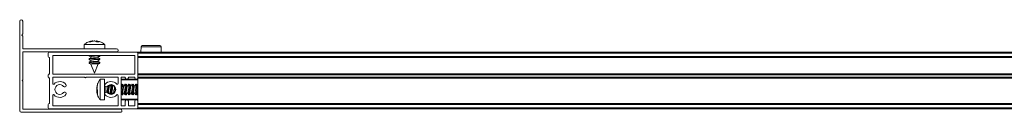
# Model space of a CAD drawing. Header units: millimetres. Extents: x 4007.392 to 4008.192, y 2941.547 to 2942.347.
# Tile 1 of 10: x 4007.392 to 4007.777, y 2941.547 to 2941.583. Entities that reach past the tile are written whole.
import ezdxf

# ---------------------------------------------------------------- set-up
doc = ezdxf.new("R2010")
doc.units = ezdxf.units.MM
doc.layers.add('SANINDUSA', color=3, linetype='Continuous')

msp = doc.modelspace()

# ---------------------------------------------------------------- linework, layer by layer
at = {"layer": 'SANINDUSA', "lineweight": 15}
for p, q in [((4007.391531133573, 2941.582354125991), (4007.391531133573, 2941.547554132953)), ((4007.392731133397, 2941.577507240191), (4007.392731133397, 2941.582354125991)), ((4007.392707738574, 2941.577442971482), (4007.392501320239, 2941.577196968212)), ((4007.392501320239, 2941.576811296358), (4007.392707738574, 2941.576565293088)), ((4007.392731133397, 2941.571754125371), (4007.392731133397, 2941.57650102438)), ((4007.416781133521, 2941.573377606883), (4007.416781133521, 2941.57165413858)), ((4007.416781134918, 2941.573377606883), (4007.42478113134, 2941.573377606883)), ((4007.418765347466, 2941.574375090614), (4007.420024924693, 2941.574708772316)), ((4007.419327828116, 2941.574375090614), (4007.418765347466, 2941.574375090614)), ((4007.420655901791, 2941.574708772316), (4007.419327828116, 2941.574375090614)), ((4007.420771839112, 2941.574708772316), (4007.420064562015, 2941.574508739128)), ((4007.421629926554, 2941.574375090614), (4007.420655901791, 2941.574708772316)), ((4007.42149539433, 2941.574499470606), (4007.420771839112, 2941.574708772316)), ((4007.420790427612, 2941.574708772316), (4007.421497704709, 2941.574508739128)), ((4007.420906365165, 2941.574708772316), (4007.420903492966, 2941.574638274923)), ((4007.420906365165, 2941.574708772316), (4007.421509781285, 2941.574557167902)), ((4007.421468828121, 2941.574430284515), (4007.42153734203, 2941.574708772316)), ((4007.42153734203, 2941.574708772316), (4007.422415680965, 2941.574375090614)), ((4007.422415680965, 2941.574375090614), (4007.421629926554, 2941.574375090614)), ((4007.422616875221, 2941.574375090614), (4007.422234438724, 2941.574375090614)), ((4007.424781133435, 2941.57165413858), (4007.424781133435, 2941.573377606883)), ((4007.392731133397, 2941.559604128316), (4007.392731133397, 2941.570354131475)), ((4007.429431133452, 2941.57165413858), (4007.392831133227, 2941.57165413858)), ((4007.392831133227, 2941.570454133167), (4007.429431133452, 2941.570454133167)), ((4007.402731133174, 2941.570004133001), (4007.402731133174, 2941.568604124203)), ((4007.403031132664, 2941.570304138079), (4007.437431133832, 2941.570304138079)), ((4007.419019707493, 2941.570454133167), (4007.418790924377, 2941.570304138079)), ((4007.418942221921, 2941.570454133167), (4007.418979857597, 2941.570427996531)), ((4007.422466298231, 2941.570304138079), (4007.422695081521, 2941.570454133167)), ((4007.422513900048, 2941.57033534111), (4007.422614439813, 2941.570304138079)), ((4007.422692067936, 2941.570304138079), (4007.422582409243, 2941.57038025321)), ((4007.437731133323, 2941.570304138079), (4007.437731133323, 2941.570004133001)), ((4007.437731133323, 2941.570304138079), (4008.16773114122, 2941.570304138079)), ((4007.437731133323, 2941.570004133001), (4008.16773114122, 2941.570004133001)), ((4007.437731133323, 2941.570004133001), (4007.437731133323, 2941.568604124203)), ((4007.437731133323, 2941.560404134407), (4007.437731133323, 2941.570004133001)), ((4007.438990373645, 2941.572408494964), (4007.438972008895, 2941.570304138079)), ((4007.446850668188, 2941.572408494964), (4007.438990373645, 2941.572408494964)), ((4007.446869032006, 2941.570304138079), (4007.446850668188, 2941.572408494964)), ((4007.403131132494, 2941.568304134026), (4007.403031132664, 2941.568304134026)), ((4007.403231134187, 2941.568204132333), (4007.403231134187, 2941.561904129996)), ((4007.404431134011, 2941.561904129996), (4007.404431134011, 2941.569004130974)), ((4007.404531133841, 2941.569104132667), (4007.436431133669, 2941.569104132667)), ((4007.418736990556, 2941.567796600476), (4007.418979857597, 2941.567628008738)), ((4007.418736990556, 2941.566396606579), (4007.418979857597, 2941.56622799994)), ((4007.419095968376, 2941.569104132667), (4007.418748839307, 2941.568876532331)), ((4007.419334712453, 2941.567860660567), (4007.418748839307, 2941.567476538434)), ((4007.419334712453, 2941.566460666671), (4007.418748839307, 2941.566076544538)), ((4007.419321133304, 2941.568119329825), (4007.418749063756, 2941.567897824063)), ((4007.419321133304, 2941.566719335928), (4007.418749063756, 2941.566497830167)), ((4007.418762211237, 2941.56873869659), (4007.419372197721, 2941.568490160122)), ((4007.418762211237, 2941.567338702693), (4007.419372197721, 2941.567090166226)), ((4007.418762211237, 2941.565938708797), (4007.419444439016, 2941.565660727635)), ((4007.418870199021, 2941.569104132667), (4007.418979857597, 2941.569028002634)), ((4007.419321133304, 2941.568529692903), (4007.419321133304, 2941.567851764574)), ((4007.419321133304, 2941.567129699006), (4007.419321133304, 2941.566451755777)), ((4007.4193812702, 2941.56570173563), (4007.420781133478, 2941.562154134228)), ((4007.422241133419, 2941.565854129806), (4007.419611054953, 2941.565854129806)), ((4007.420781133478, 2941.562154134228), (4007.422241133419, 2941.565854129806)), ((4007.422164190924, 2941.56565913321), (4007.422813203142, 2941.565910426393)), ((4007.422800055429, 2941.567869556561), (4007.422190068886, 2941.568118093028)), ((4007.422800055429, 2941.566469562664), (4007.422190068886, 2941.566718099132)), ((4007.422241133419, 2941.568756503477), (4007.422771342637, 2941.569104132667)), ((4007.422241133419, 2941.568097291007), (4007.422241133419, 2941.568790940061)), ((4007.422241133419, 2941.568488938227), (4007.422813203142, 2941.568710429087)), ((4007.422241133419, 2941.567356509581), (4007.4228134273, 2941.56773172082)), ((4007.422241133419, 2941.566697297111), (4007.422241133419, 2941.567390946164)), ((4007.422241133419, 2941.567088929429), (4007.422813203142, 2941.56731043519)), ((4007.422241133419, 2941.565956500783), (4007.4228134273, 2941.566331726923)), ((4007.422241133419, 2941.565854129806), (4007.422241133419, 2941.565990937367)), ((4007.422825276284, 2941.568811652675), (4007.422582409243, 2941.568980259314)), ((4007.422825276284, 2941.567411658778), (4007.422582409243, 2941.567580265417)), ((4007.422825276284, 2941.566011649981), (4007.422582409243, 2941.56618025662)), ((4007.436531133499, 2941.569004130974), (4007.436531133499, 2941.561904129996)), ((4008.16773114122, 2941.568604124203), (4007.437731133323, 2941.568604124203)), ((4008.16773114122, 2941.568304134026), (4007.437731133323, 2941.568304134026)), ((4008.16773114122, 2941.568204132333), (4007.437731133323, 2941.568204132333)), ((4007.403031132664, 2941.561804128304), (4007.403131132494, 2941.561804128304)), ((4007.436431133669, 2941.561804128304), (4007.404531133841, 2941.561804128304)), ((4007.437731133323, 2941.561904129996), (4008.16773114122, 2941.561904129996)), ((4007.437731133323, 2941.561804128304), (4008.16773114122, 2941.561804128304)), ((4007.392731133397, 2941.548254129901), (4007.392731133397, 2941.55900413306)), ((4007.402731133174, 2941.560604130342), (4007.402731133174, 2941.561504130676)), ((4007.403131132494, 2941.560304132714), (4007.403031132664, 2941.560304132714)), ((4007.403231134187, 2941.560204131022), (4007.403231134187, 2941.550404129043)), ((4007.404431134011, 2941.558108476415), (4007.404431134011, 2941.560504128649)), ((4007.404531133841, 2941.560604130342), (4007.416931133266, 2941.560604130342)), ((4007.417531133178, 2941.560604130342), (4007.429931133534, 2941.560604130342)), ((4007.421655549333, 2941.556494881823), (4007.421989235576, 2941.557977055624)), ((4007.421983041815, 2941.557909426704), (4007.421830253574, 2941.557351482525)), ((4007.421989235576, 2941.557977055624), (4007.421989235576, 2941.55765747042)), ((4007.422974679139, 2941.5597399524), (4007.42257764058, 2941.559196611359)), ((4007.424710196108, 2941.559804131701), (4007.422986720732, 2941.559804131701)), ((4007.422986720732, 2941.554481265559), (4007.422986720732, 2941.559804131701)), ((4007.424710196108, 2941.554481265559), (4007.424710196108, 2941.559804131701)), ((4007.427398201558, 2941.557510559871), (4007.427263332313, 2941.557703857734)), ((4007.4274166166, 2941.557534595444), (4007.427304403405, 2941.557702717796)), ((4007.430031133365, 2941.560504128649), (4007.430031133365, 2941.558108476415)), ((4007.431231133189, 2941.549604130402), (4007.431231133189, 2941.560504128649)), ((4007.437731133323, 2941.559604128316), (4007.431231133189, 2941.559604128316)), ((4007.431264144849, 2941.55783752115), (4007.431231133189, 2941.557751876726)), ((4007.432731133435, 2941.560604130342), (4007.431331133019, 2941.560604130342)), ((4007.431598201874, 2941.557510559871), (4007.431361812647, 2941.557849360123)), ((4007.437731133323, 2941.559804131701), (4007.43143113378, 2941.559804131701)), ((4007.431873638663, 2941.557870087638), (4007.431432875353, 2941.557294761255)), ((4007.43211466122, 2941.557252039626), (4007.431896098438, 2941.557866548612)), ((4007.432664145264, 2941.55783752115), (4007.432443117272, 2941.557264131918)), ((4007.432998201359, 2941.557510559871), (4007.432761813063, 2941.557849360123)), ((4007.432831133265, 2941.560404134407), (4007.432831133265, 2941.560504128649)), ((4007.433273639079, 2941.557870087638), (4007.432832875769, 2941.557294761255)), ((4007.433514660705, 2941.557252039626), (4007.433296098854, 2941.557866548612)), ((4007.434064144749, 2941.55783752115), (4007.433843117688, 2941.557264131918)), ((4007.434031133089, 2941.560504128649), (4007.434031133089, 2941.560404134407)), ((4007.43413113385, 2941.560604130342), (4007.436431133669, 2941.560604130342)), ((4007.434398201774, 2941.557510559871), (4007.434161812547, 2941.557849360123)), ((4007.434673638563, 2941.557870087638), (4007.434232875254, 2941.557294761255)), ((4007.43491466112, 2941.557252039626), (4007.434696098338, 2941.557866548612)), ((4007.435464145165, 2941.55783752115), (4007.435243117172, 2941.557264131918)), ((4007.435798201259, 2941.557510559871), (4007.435561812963, 2941.557849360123)), ((4007.436073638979, 2941.557870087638), (4007.435632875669, 2941.557294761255)), ((4007.436314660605, 2941.557252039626), (4007.436096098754, 2941.557866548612)), ((4007.436531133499, 2941.560404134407), (4007.436531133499, 2941.560504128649)), ((4007.436864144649, 2941.55783752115), (4007.436643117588, 2941.557264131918)), ((4007.437198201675, 2941.557510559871), (4007.436961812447, 2941.557849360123)), ((4007.437473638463, 2941.557870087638), (4007.437032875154, 2941.557294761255)), ((4007.43771466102, 2941.557252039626), (4007.43749609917, 2941.557866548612)), ((4007.437731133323, 2941.561504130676), (4008.16773114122, 2941.561504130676)), ((4007.437731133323, 2941.561504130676), (4007.437731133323, 2941.560604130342)), ((4008.16773114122, 2941.560604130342), (4007.437731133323, 2941.560604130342)), ((4007.437731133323, 2941.560404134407), (4007.437731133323, 2941.560304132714)), ((4008.16773114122, 2941.560304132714), (4007.437731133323, 2941.560304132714)), ((4007.437731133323, 2941.560304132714), (4007.437731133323, 2941.560204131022)), ((4008.16773114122, 2941.560204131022), (4007.437731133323, 2941.560204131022)), ((4007.437731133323, 2941.551204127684), (4007.437731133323, 2941.560204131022)), ((4007.421655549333, 2941.556570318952), (4007.421989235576, 2941.557687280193)), ((4007.421989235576, 2941.55765747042), (4007.421655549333, 2941.556136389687)), ((4007.421655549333, 2941.555992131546), (4007.42176953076, 2941.556469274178)), ((4007.421655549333, 2941.555889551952), (4007.421804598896, 2941.556461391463)), ((4007.42183081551, 2941.556455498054), (4007.421655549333, 2941.555826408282)), ((4007.421888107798, 2941.556442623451), (4007.421655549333, 2941.555718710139)), ((4007.421655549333, 2941.556136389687), (4007.421989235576, 2941.555554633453)), ((4007.421655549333, 2941.555471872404), (4007.421846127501, 2941.555804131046)), ((4007.421989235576, 2941.555507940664), (4007.421655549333, 2941.555471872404)), ((4007.421730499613, 2941.55513021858), (4007.421655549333, 2941.555471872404)), ((4007.421989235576, 2941.555188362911), (4007.421655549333, 2941.555113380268)), ((4007.421655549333, 2941.555113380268), (4007.421843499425, 2941.554278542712)), ((4007.421989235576, 2941.554642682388), (4007.421655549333, 2941.555113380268)), ((4007.421847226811, 2941.557413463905), (4007.421656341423, 2941.556564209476)), ((4007.421989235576, 2941.555554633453), (4007.421989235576, 2941.554642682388)), ((4007.421989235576, 2941.554691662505), (4007.421989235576, 2941.553988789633)), ((4007.422986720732, 2941.55180413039), (4007.422986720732, 2941.554481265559)), ((4007.424711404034, 2941.557442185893), (4007.424710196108, 2941.557464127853)), ((4007.424710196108, 2941.55180413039), (4007.424710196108, 2941.554481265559)), ((4007.424710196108, 2941.554144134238), (4007.424711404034, 2941.554166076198)), ((4007.424910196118, 2941.556956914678), (4007.424910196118, 2941.555321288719)), ((4007.424910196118, 2941.555321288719), (4007.424910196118, 2941.554651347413)), ((4007.42607461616, 2941.554296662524), (4007.426087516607, 2941.554313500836)), ((4007.42610299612, 2941.554344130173), (4007.426814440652, 2941.554344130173)), ((4007.426384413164, 2941.55410323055), (4007.426477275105, 2941.554344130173)), ((4007.426514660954, 2941.557252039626), (4007.426418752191, 2941.557521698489)), ((4007.427235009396, 2941.557264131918), (4007.426505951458, 2941.557264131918)), ((4007.426805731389, 2941.554356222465), (4007.42695958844, 2941.553923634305)), ((4007.427007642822, 2941.557690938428), (4007.426843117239, 2941.557264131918)), ((4007.427174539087, 2941.553904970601), (4007.42748751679, 2941.554313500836)), ((4007.427528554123, 2941.55768070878), (4007.427232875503, 2941.557294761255)), ((4007.427283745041, 2941.554047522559), (4007.427371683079, 2941.553909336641)), ((4007.427303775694, 2941.554073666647), (4007.427411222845, 2941.553912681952)), ((4007.427322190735, 2941.55409770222), (4007.427448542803, 2941.553916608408)), ((4007.42743664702, 2941.557560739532), (4007.427347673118, 2941.557700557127)), ((4007.427391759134, 2941.553910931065), (4007.427367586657, 2941.553978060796)), ((4007.427483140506, 2941.553920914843), (4007.427399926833, 2941.554199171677)), ((4007.427437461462, 2941.553915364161), (4007.427424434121, 2941.5539511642)), ((4007.427502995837, 2941.554344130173), (4007.428214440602, 2941.554344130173)), ((4007.427733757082, 2941.55397181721), (4007.427877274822, 2941.554344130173)), ((4007.427914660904, 2941.557252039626), (4007.427783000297, 2941.557622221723)), ((4007.428447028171, 2941.557264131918), (4007.427905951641, 2941.557264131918)), ((4007.428205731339, 2941.554356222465), (4007.428259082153, 2941.554206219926)), ((4007.428288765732, 2941.557382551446), (4007.428243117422, 2941.557264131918)), ((4007.431435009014, 2941.557264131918), (4007.431231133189, 2941.557264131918)), ((4007.431246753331, 2941.553738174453), (4007.431687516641, 2941.554313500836)), ((4007.431522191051, 2941.55409770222), (4007.431758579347, 2941.553758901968)), ((4007.431702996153, 2941.554344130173), (4007.432414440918, 2941.554344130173)), ((4007.431856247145, 2941.553770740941), (4007.432077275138, 2941.554344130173)), ((4007.432835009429, 2941.557264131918), (4007.432105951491, 2941.557264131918)), ((4007.43240573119, 2941.554356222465), (4007.432624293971, 2941.553741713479)), ((4007.432646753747, 2941.553738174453), (4007.433087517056, 2941.554313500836)), ((4007.432922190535, 2941.55409770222), (4007.433158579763, 2941.553758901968)), ((4007.433102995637, 2941.554344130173), (4007.433814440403, 2941.554344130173)), ((4007.433256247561, 2941.553770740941), (4007.433477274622, 2941.554344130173)), ((4007.434235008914, 2941.557264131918), (4007.433505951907, 2941.557264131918)), ((4007.433805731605, 2941.554356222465), (4007.434024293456, 2941.553741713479)), ((4007.434046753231, 2941.553738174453), (4007.434487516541, 2941.554313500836)), ((4007.434322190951, 2941.55409770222), (4007.434558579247, 2941.553758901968)), ((4007.434502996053, 2941.554344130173), (4007.435214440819, 2941.554344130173)), ((4007.434656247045, 2941.553770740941), (4007.434877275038, 2941.554344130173)), ((4007.435635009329, 2941.557264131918), (4007.434905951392, 2941.557264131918)), ((4007.43520573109, 2941.554356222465), (4007.435424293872, 2941.553741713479)), ((4007.435446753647, 2941.553738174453), (4007.435887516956, 2941.554313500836)), ((4007.435722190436, 2941.55409770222), (4007.435958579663, 2941.553758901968)), ((4007.435902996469, 2941.554344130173), (4007.436614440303, 2941.554344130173)), ((4007.436056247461, 2941.553770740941), (4007.436277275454, 2941.554344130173)), ((4007.437035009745, 2941.557264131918), (4007.436305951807, 2941.557264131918)), ((4007.436605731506, 2941.554356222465), (4007.436824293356, 2941.553741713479)), ((4007.436846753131, 2941.553738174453), (4007.437287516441, 2941.554313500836)), ((4007.437122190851, 2941.55409770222), (4007.437358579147, 2941.553758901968)), ((4007.437302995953, 2941.554344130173), (4007.437731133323, 2941.554344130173)), ((4007.437456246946, 2941.553770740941), (4007.437677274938, 2941.554344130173)), ((4007.437731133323, 2941.557264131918), (4007.437705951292, 2941.557264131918)), ((4007.402731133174, 2941.548604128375), (4007.402731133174, 2941.550004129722)), ((4007.403031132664, 2941.550304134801), (4007.403131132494, 2941.550304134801)), ((4007.404431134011, 2941.549604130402), (4007.404431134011, 2941.553499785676)), ((4007.421989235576, 2941.553631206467), (4007.421989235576, 2941.553702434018)), ((4007.422986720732, 2941.55180413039), (4007.424710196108, 2941.55180413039)), ((4007.429807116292, 2941.553790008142), (4007.429824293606, 2941.553741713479)), ((4007.429846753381, 2941.553738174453), (4007.429868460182, 2941.553766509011)), ((4007.430031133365, 2941.553499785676), (4007.430031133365, 2941.549604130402)), ((4007.431231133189, 2941.552004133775), (4007.437731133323, 2941.552004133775)), ((4007.43143113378, 2941.55180413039), (4007.437731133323, 2941.55180413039)), ((4007.432831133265, 2941.549604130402), (4007.432831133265, 2941.551204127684)), ((4007.434031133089, 2941.551204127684), (4007.434031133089, 2941.549604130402)), ((4007.436531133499, 2941.549604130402), (4007.436531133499, 2941.551204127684)), ((4007.437731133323, 2941.548604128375), (4007.437731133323, 2941.551204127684)), ((4007.437731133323, 2941.550404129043), (4008.16773114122, 2941.550404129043)), ((4008.16773114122, 2941.550304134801), (4007.437731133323, 2941.550304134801)), ((4008.16773114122, 2941.550004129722), (4007.437731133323, 2941.550004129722)), ((4007.437731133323, 2941.548604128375), (4007.437731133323, 2941.550004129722)), ((4007.431231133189, 2941.546954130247), (4007.392131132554, 2941.546954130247)), ((4007.430931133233, 2941.548154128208), (4007.392831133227, 2941.548154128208)), ((4007.403031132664, 2941.548304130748), (4007.437431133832, 2941.548304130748)), ((4007.429931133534, 2941.549504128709), (4007.404531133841, 2941.549504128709)), ((4007.431331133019, 2941.549504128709), (4007.432731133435, 2941.549504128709)), ((4007.43153113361, 2941.547254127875), (4007.43153113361, 2941.547554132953)), ((4007.436431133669, 2941.549504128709), (4007.43413113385, 2941.549504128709)), ((4008.16773114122, 2941.548604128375), (4007.437731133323, 2941.548604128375)), ((4007.437731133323, 2941.548604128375), (4007.437731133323, 2941.548304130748)), ((4008.16773114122, 2941.548304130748), (4007.437731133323, 2941.548304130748))]:
    msp.add_line(p, q, dxfattribs=at)
at = {"layer": 'SANINDUSA', "lineweight": 15, "flags": 128}
for points in [[(4007.418797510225, 2941.570304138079), (4007.419073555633, 2941.57040412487), (4007.419266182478, 2941.570454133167)], [(4007.418736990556, 2941.567796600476), (4007.41869574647, 2941.5678482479), (4007.418850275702, 2941.567923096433), (4007.419298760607, 2941.56794936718), (4007.419321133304, 2941.567949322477)], [(4007.418736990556, 2941.566396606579), (4007.41869574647, 2941.566448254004), (4007.418850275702, 2941.566523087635), (4007.419298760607, 2941.566549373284), (4007.419321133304, 2941.56654932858)], [(4007.418762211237, 2941.56873869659), (4007.418721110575, 2941.56876000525), (4007.418742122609, 2941.568872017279), (4007.419073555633, 2941.569004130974), (4007.41949600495, 2941.569104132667)], [(4007.418762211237, 2941.567338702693), (4007.418721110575, 2941.567360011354), (4007.418742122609, 2941.567472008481), (4007.419073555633, 2941.567604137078), (4007.419664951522, 2941.567736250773), (4007.420426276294, 2941.5678482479), (4007.421241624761, 2941.567923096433), (4007.421986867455, 2941.56794936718), (4007.422548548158, 2941.567923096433), (4007.422841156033, 2941.5678482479), (4007.422820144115, 2941.567736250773), (4007.4228134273, 2941.56773172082)], [(4007.418762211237, 2941.565938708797), (4007.418721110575, 2941.565960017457), (4007.418742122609, 2941.566072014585), (4007.419073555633, 2941.56620412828), (4007.419664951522, 2941.566336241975), (4007.420426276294, 2941.566448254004), (4007.421241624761, 2941.566523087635), (4007.421986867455, 2941.566549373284), (4007.422548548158, 2941.566523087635), (4007.422841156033, 2941.566448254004), (4007.422820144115, 2941.566336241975), (4007.4228134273, 2941.566331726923)], [(4007.419577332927, 2941.567954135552), (4007.41933496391, 2941.56786082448), (4007.419334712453, 2941.567860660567)], [(4007.419577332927, 2941.566554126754), (4007.41933496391, 2941.566460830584), (4007.419334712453, 2941.566460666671)], [(4007.419611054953, 2941.5686541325), (4007.420020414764, 2941.56874742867), (4007.420553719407, 2941.568826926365), (4007.42112774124, 2941.568880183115), (4007.421652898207, 2941.568898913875), (4007.422047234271, 2941.568880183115), (4007.422249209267, 2941.568826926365), (4007.422241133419, 2941.56875730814)], [(4007.419611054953, 2941.567254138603), (4007.420020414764, 2941.567347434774), (4007.420553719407, 2941.567426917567), (4007.42112774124, 2941.567480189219), (4007.421652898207, 2941.567498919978), (4007.422047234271, 2941.567480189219), (4007.422249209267, 2941.567426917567), (4007.422241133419, 2941.567357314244)], [(4007.419611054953, 2941.565854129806), (4007.420020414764, 2941.565947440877), (4007.420553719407, 2941.566026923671), (4007.42112774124, 2941.566080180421), (4007.421652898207, 2941.566098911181), (4007.422047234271, 2941.566080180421), (4007.422249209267, 2941.566026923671), (4007.422241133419, 2941.565957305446)], [(4007.422513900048, 2941.568935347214), (4007.422703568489, 2941.568872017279), (4007.422866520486, 2941.56876000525), (4007.422813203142, 2941.568710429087)], [(4007.422513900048, 2941.567535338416), (4007.422703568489, 2941.567472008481), (4007.422866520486, 2941.567360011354), (4007.422813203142, 2941.56731043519)], [(4007.422513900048, 2941.56613534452), (4007.422703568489, 2941.566072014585), (4007.422866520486, 2941.565960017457), (4007.422813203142, 2941.565910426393)], [(4007.429864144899, 2941.55783752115), (4007.429916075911, 2941.557888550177), (4007.429924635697, 2941.557885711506)], [(4007.431231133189, 2941.557676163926), (4007.431241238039, 2941.557747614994), (4007.431316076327, 2941.557888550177), (4007.431361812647, 2941.557849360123)], [(4007.431905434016, 2941.557758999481), (4007.431879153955, 2941.557875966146), (4007.431873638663, 2941.557870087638)], [(4007.432615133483, 2941.557264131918), (4007.432614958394, 2941.557310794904), (4007.432641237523, 2941.557747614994), (4007.432716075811, 2941.557888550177), (4007.432761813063, 2941.557849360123)], [(4007.432624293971, 2941.553741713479), (4007.432641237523, 2941.553732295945), (4007.432716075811, 2941.553930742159), (4007.432828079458, 2941.554414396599), (4007.432960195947, 2941.555109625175), (4007.433092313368, 2941.555910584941), (4007.433204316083, 2941.556695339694), (4007.433279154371, 2941.557344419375), (4007.433305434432, 2941.557758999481)], [(4007.433305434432, 2941.557758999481), (4007.433279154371, 2941.557875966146), (4007.433273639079, 2941.557870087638)], [(4007.434015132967, 2941.557264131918), (4007.434014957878, 2941.557310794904), (4007.434041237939, 2941.557747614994), (4007.434116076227, 2941.557888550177), (4007.434161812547, 2941.557849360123)], [(4007.434024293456, 2941.553741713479), (4007.434041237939, 2941.553732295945), (4007.434116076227, 2941.553930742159), (4007.434228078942, 2941.554414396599), (4007.434360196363, 2941.555109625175), (4007.434492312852, 2941.555910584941), (4007.434604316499, 2941.556695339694), (4007.434679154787, 2941.557344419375), (4007.434705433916, 2941.557758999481)], [(4007.434705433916, 2941.557758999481), (4007.434679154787, 2941.557875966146), (4007.434673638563, 2941.557870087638)], [(4007.435415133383, 2941.557264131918), (4007.435414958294, 2941.557310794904), (4007.435441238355, 2941.557747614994), (4007.435516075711, 2941.557888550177), (4007.435561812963, 2941.557849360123)], [(4007.435424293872, 2941.553741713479), (4007.435441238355, 2941.553732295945), (4007.435516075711, 2941.553930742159), (4007.435628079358, 2941.554414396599), (4007.435760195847, 2941.555109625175), (4007.435892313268, 2941.555910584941), (4007.436004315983, 2941.556695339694), (4007.436079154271, 2941.557344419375), (4007.436105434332, 2941.557758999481)], [(4007.436105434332, 2941.557758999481), (4007.436079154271, 2941.557875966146), (4007.436073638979, 2941.557870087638)], [(4007.436815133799, 2941.557264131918), (4007.43681495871, 2941.557310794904), (4007.436841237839, 2941.557747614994), (4007.436916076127, 2941.557888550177), (4007.436961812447, 2941.557849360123)], [(4007.436824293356, 2941.553741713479), (4007.436841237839, 2941.553732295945), (4007.436916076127, 2941.553930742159), (4007.437028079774, 2941.554414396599), (4007.437160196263, 2941.555109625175), (4007.437292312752, 2941.555910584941), (4007.437404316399, 2941.556695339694), (4007.437479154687, 2941.557344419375), (4007.437505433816, 2941.557758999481)], [(4007.437505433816, 2941.557758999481), (4007.437479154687, 2941.557875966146), (4007.437473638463, 2941.557870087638)], [(4007.427217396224, 2941.557264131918), (4007.42723625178, 2941.557298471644), (4007.427254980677, 2941.557217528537), (4007.42723625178, 2941.556924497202), (4007.427182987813, 2941.556465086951), (4007.427103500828, 2941.555911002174), (4007.427010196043, 2941.555348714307)], [(4007.427015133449, 2941.557264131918), (4007.427014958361, 2941.557310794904), (4007.427033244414, 2941.557693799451)], [(4007.431417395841, 2941.557264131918), (4007.431436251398, 2941.557298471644), (4007.431454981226, 2941.557217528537), (4007.431436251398, 2941.556924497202), (4007.431382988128, 2941.556465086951), (4007.431303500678, 2941.555911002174), (4007.431231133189, 2941.555468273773)], [(4007.431856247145, 2941.553770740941), (4007.431804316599, 2941.553719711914), (4007.431692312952, 2941.55389611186), (4007.431599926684, 2941.554199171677)], [(4007.432817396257, 2941.557264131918), (4007.432836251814, 2941.557298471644), (4007.432854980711, 2941.557217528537), (4007.432836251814, 2941.556924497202), (4007.432782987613, 2941.556465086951), (4007.432703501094, 2941.555911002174), (4007.432610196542, 2941.555348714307)], [(4007.433256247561, 2941.553770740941), (4007.433204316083, 2941.553719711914), (4007.433092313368, 2941.55389611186), (4007.432999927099, 2941.554199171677)], [(4007.434217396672, 2941.557264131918), (4007.434236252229, 2941.557298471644), (4007.434254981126, 2941.557217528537), (4007.434236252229, 2941.556924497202), (4007.434182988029, 2941.556465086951), (4007.434103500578, 2941.555911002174), (4007.434010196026, 2941.555348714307)], [(4007.434656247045, 2941.553770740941), (4007.434604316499, 2941.553719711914), (4007.434492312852, 2941.55389611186), (4007.434399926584, 2941.554199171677)], [(4007.435617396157, 2941.557264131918), (4007.435636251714, 2941.557298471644), (4007.435654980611, 2941.557217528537), (4007.435636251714, 2941.556924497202), (4007.435582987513, 2941.556465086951), (4007.435503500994, 2941.555911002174), (4007.435410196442, 2941.555348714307)], [(4007.436056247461, 2941.553770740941), (4007.436004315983, 2941.553719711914), (4007.435892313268, 2941.55389611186), (4007.435799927, 2941.554199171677)], [(4007.437017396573, 2941.557264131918), (4007.437036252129, 2941.557298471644), (4007.437054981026, 2941.557217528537), (4007.437036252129, 2941.556924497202), (4007.436982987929, 2941.556465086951), (4007.436903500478, 2941.555911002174), (4007.436810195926, 2941.555348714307)], [(4007.437456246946, 2941.553770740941), (4007.437404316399, 2941.553719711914), (4007.437292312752, 2941.55389611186), (4007.437199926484, 2941.554199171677)], [(4007.429824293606, 2941.553741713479), (4007.429841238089, 2941.553732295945), (4007.429863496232, 2941.553769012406)]]:
    msp.add_lwpolyline(points, dxfattribs=at)
at = {"layer": 'SANINDUSA', "lineweight": 15}
for centre, radius, start, end in [((4007.3921311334, 2941.582354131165), 0.0006000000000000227, 0, 180), ((4007.392731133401, 2941.577004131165), 0.0003000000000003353, 139.9999999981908, 220.0000000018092), ((4007.3926311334, 2941.577507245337), 9.999999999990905e-05, 319.9999999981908, 0), ((4007.3926311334, 2941.576501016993), 9.999999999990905e-05, 0, 40.00000000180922), ((4007.3928311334, 2941.571754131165), 0.0001000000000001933, 180, 270), ((4007.3928311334, 2941.570354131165), 0.0001000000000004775, 90, 180), ((4007.4030311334, 2941.570004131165), 0.0003000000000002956, 90, 180), ((4007.429431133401, 2941.571054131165), 0.0006000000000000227, 270, 90), ((4007.4374311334, 2941.570004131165), 0.0003000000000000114, 0, 90), ((4007.439490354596, 2941.572404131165), 0.0005000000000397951, 90, 179.5000000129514), ((4007.446350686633, 2941.572404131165), 0.0005000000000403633, 0.4999999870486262, 90), ((4007.4030311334, 2941.568604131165), 0.0003000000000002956, 180, 270), ((4007.4031311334, 2941.568204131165), 9.999999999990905e-05, 0, 90), ((4007.4045311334, 2941.569004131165), 9.999999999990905e-05, 90, 180), ((4007.4364311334, 2941.569004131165), 9.999999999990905e-05, 0, 90), ((4007.4030311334, 2941.561504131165), 0.0003000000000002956, 90, 180), ((4007.4031311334, 2941.561904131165), 0.0001000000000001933, 270, 0), ((4007.4045311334, 2941.561904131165), 9.999999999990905e-05, 180, 270), ((4007.4364311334, 2941.561904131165), 9.999999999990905e-05, 270, 0), ((4007.392856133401, 2941.559304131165), 0.0003250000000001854, 112.6198649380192, 247.3801350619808), ((4007.4030311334, 2941.560604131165), 0.0003000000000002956, 180, 270), ((4007.4031311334, 2941.560204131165), 9.999999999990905e-05, 0, 90), ((4007.4045311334, 2941.560504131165), 9.999999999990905e-05, 90, 180), ((4007.4047311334, 2941.558108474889), 0.0003000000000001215, 180, 317.3320744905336), ((4007.4072311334, 2941.555804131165), 0.003100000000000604, 39.79181950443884, 137.3320744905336), ((4007.4072311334, 2941.555804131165), 0.001900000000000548, 39.79181950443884, 320.2081804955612), ((4007.409152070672, 2941.557404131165), 0.000600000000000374, 219.7918195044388, 39.79181950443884), ((4007.4172311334, 2941.560729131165), 0.0003250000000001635, 202.6198649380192, 337.3801350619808), ((4007.425310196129, 2941.557404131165), 0.0006000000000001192, 140.2081804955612, 320.2081804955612), ((4007.4272311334, 2941.555804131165), 0.003100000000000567, 42.66792550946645, 140.2081804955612), ((4007.4272311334, 2941.555804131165), 0.001899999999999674, 219.7918195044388, 140.2081804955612), ((4007.4297311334, 2941.558108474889), 0.0002999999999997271, 222.6679255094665, 0), ((4007.4299311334, 2941.560504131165), 9.999999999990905e-05, 0, 90), ((4007.4313311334, 2941.560504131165), 9.999999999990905e-05, 90, 180), ((4007.431431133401, 2941.559604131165), 0.0002000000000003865, 90, 180), ((4007.415580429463, 2941.558421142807), 0.01633842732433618, 343.316977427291, 357.677352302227), ((4007.4327311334, 2941.560504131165), 9.999999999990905e-05, 0, 90), ((4007.433431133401, 2941.560404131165), 0.0006000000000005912, 180, 0), ((4007.434131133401, 2941.560504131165), 9.999999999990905e-05, 90, 180), ((4007.4364311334, 2941.560504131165), 9.999999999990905e-05, 0, 90), ((4007.4371311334, 2941.560404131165), 0.0006000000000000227, 180, 0), ((4007.409152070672, 2941.554204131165), 0.0006000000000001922, 320.2081804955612, 140.2081804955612), ((4007.425310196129, 2941.554204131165), 0.0006000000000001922, 39.79181950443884, 219.7918195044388), ((4007.407949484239, 2941.558661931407), 0.01796881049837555, 349.3745981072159, 355.0457839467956), ((4007.397859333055, 2941.560211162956), 0.02856303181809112, 348.4728067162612, 354.4608515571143), ((4007.421123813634, 2941.55595630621), 0.005228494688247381, 341.6873322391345, 352.723115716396), ((4007.403821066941, 2941.559515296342), 0.02395422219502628, 346.462401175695, 355.5214723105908), ((4007.42252381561, 2941.555956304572), 0.005228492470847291, 341.6873431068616, 352.7231307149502), ((4007.410135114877, 2941.558756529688), 0.01859009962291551, 349.4371810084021, 354.7931980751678), ((4007.394489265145, 2941.561204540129), 0.03480833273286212, 348.9716012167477, 352.2739586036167), ((4007.426723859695, 2941.555956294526), 0.005228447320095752, 341.6872953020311, 352.7231785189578), ((4007.42812377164, 2941.555956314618), 0.005228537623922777, 341.6873909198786, 352.7230829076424), ((4007.429523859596, 2941.555956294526), 0.005228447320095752, 341.6872953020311, 352.7231785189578), ((4007.43092377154, 2941.555956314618), 0.005228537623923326, 341.6873909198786, 352.7230829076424), ((4007.432323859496, 2941.555956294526), 0.005228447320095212, 341.6872953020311, 352.7231785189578), ((4007.4030311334, 2941.550004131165), 0.0003000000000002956, 90, 180), ((4007.4031311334, 2941.550404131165), 0.0001000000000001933, 270, 0), ((4007.4047311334, 2941.553499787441), 0.0003000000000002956, 42.66792550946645, 180), ((4007.4072311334, 2941.555804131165), 0.003100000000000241, 222.6679255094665, 320.2081804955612), ((4007.4272311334, 2941.555804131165), 0.003100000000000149, 219.7918195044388, 317.3320744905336), ((4007.4297311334, 2941.553499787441), 0.0003000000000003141, 0, 137.3320744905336), ((4007.431431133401, 2941.552004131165), 0.0002000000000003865, 180, 270), ((4007.433431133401, 2941.551204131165), 0.0006000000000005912, 0, 180), ((4007.4371311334, 2941.551204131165), 0.0006000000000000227, 0, 180), ((4007.3921311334, 2941.547554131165), 0.0006000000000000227, 180, 270), ((4007.3928311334, 2941.548254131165), 9.999999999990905e-05, 180, 270), ((4007.4030311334, 2941.548604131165), 0.0003000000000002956, 180, 270), ((4007.4045311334, 2941.549604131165), 9.999999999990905e-05, 180, 270), ((4007.4299311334, 2941.549604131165), 9.999999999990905e-05, 270, 0), ((4007.4309311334, 2941.547554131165), 0.0006000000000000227, 0, 90), ((4007.4313311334, 2941.549604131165), 9.999999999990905e-05, 180, 270), ((4007.431231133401, 2941.547254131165), 0.0003000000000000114, 270, 0), ((4007.4327311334, 2941.549604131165), 9.999999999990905e-05, 270, 0), ((4007.434131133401, 2941.549604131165), 9.999999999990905e-05, 180, 270), ((4007.4364311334, 2941.549604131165), 9.999999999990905e-05, 270, 0), ((4007.4374311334, 2941.548604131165), 0.0002999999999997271, 270, 0)]:
    msp.add_arc(centre, radius, start, end, dxfattribs=at)
for centre, major_axis, ratio, start_param, end_param in [((4007.4207811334, 2941.568649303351), (0.001459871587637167, 0.0001442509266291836), 0.1342352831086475, 6.269922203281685, 8.770390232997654), ((4007.4207811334, 2941.567249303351), (0.001459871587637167, 0.0001442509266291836), 0.1342352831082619, 6.269922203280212, 8.77039023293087), ((4007.4207811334, 2941.565849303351), (0.001459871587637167, 0.0001442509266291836), 0.1342352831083, 6.26992220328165, 8.770390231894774), ((4007.425605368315, 2941.555804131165), (0.0002303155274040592, 0.001459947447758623), 0.05378484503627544, 4.403652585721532, 5.820779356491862), ((4007.427005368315, 2941.555804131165), (0.0002303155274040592, 0.001459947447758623), 0.05378484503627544, 4.403652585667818, 6.291669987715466), ((4007.428405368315, 2941.555804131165), (0.0002303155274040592, 0.001459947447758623), 0.05378484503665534, 4.403652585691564, 5.775073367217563), ((4007.431205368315, 2941.555804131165), (0.0002303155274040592, 0.001459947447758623), 0.05378484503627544, 4.403652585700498, 6.291669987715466), ((4007.432605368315, 2941.555804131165), (0.0002303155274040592, 0.001459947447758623), 0.05378484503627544, 4.403652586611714, 6.291669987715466), ((4007.434005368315, 2941.555804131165), (0.0002303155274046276, 0.001459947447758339), 0.05378484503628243, 4.403652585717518, 6.291669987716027), ((4007.435405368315, 2941.555804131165), (0.0002303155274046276, 0.001459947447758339), 0.05378484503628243, 4.403652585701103, 6.291669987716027), ((4007.436805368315, 2941.555804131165), (0.0002303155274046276, 0.001459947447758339), 0.05378484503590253, 4.403652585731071, 6.291669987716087)]:
    msp.add_ellipse(centre, major_axis=major_axis, ratio=ratio, start_param=start_param, end_param=end_param, dxfattribs=at)
for points, knots in [([(4007.420086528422, 2941.574701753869), (4007.420035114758, 2941.57470117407), (4007.419500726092, 2941.57469514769), (4007.418507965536, 2941.574366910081), (4007.417455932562, 2941.573912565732), (4007.416961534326, 2941.573487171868), (4007.416841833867, 2941.573384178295)], [0, 0, 0, 0, 0.04337216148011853, 0.4508060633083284, 0.8670327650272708, 1, 1, 1, 1]), ([(4007.424741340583, 2941.573373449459), (4007.424493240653, 2941.573561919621), (4007.423882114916, 2941.574026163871), (4007.422769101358, 2941.574500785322), (4007.42189951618, 2941.574637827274), (4007.421480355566, 2941.574703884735)], [0, 0, 0, 0, 0.2614457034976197, 0.643999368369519, 0.9999999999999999, 0.9999999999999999, 0.9999999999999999, 0.9999999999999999]), ([(4007.446350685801, 2941.572904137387), (4007.44630461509, 2941.572904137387), (4007.446233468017, 2941.572904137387), (4007.44580631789, 2941.572904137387), (4007.445362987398, 2941.572904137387), (4007.444817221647, 2941.572904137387), (4007.444017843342, 2941.572904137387), (4007.442920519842, 2941.572904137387), (4007.44182301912, 2941.572904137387), (4007.441023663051, 2941.572904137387), (4007.440477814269, 2941.572904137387), (4007.440034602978, 2941.572904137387), (4007.439607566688, 2941.572904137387), (4007.439536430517, 2941.572904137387), (4007.4394903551, 2941.572904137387)], [0, 0, 0, 0, 0.1197198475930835, 0.1848835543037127, 0.2500000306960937, 0.3151639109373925, 0.3802787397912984, 0.4999998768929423, 0.6197210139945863, 0.6848858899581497, 0.7499996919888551, 0.8151636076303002, 0.8802801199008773, 1, 1, 1, 1]), ([(4007.41932159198, 2941.568529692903), (4007.419321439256, 2941.568529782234), (4007.419294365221, 2941.568545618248), (4007.419379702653, 2941.568589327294), (4007.419536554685, 2941.568633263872), (4007.419611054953, 2941.5686541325)], [0, 0, 0, 0, 0.002969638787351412, 0.5264388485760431, 1, 1, 1, 1]), ([(4007.41932159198, 2941.567129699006), (4007.419321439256, 2941.567129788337), (4007.419294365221, 2941.567145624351), (4007.419379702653, 2941.567189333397), (4007.419536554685, 2941.567233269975), (4007.419611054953, 2941.567254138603)], [0, 0, 0, 0, 0.002969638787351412, 0.5264388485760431, 1, 1, 1, 1]), ([(4007.419389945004, 2941.565705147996), (4007.419389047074, 2941.565724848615), (4007.419387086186, 2941.565767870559), (4007.419532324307, 2941.565823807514), (4007.419611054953, 2941.565854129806)], [0, 0, 0, 0, 0.4579202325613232, 0.9999999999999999, 0.9999999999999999, 0.9999999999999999, 0.9999999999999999]), ([(4007.419577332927, 2941.567954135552), (4007.419684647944, 2941.567977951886), (4007.419899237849, 2941.568025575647), (4007.420359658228, 2941.568087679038), (4007.420857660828, 2941.568134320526), (4007.421296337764, 2941.568158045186), (4007.42166208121, 2941.568164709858), (4007.421956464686, 2941.568155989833), (4007.42215253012, 2941.568137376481), (4007.422180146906, 2941.568115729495), (4007.422186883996, 2941.568110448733)], [0, 0, 0, 0, 0.14796497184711, 0.2958746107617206, 0.4428195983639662, 0.588408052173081, 0.6877243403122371, 0.8097267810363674, 0.9535830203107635, 1, 1, 1, 1]), ([(4007.419577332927, 2941.566554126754), (4007.419684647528, 2941.566577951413), (4007.41989923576, 2941.566625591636), (4007.420359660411, 2941.5666876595), (4007.420857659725, 2941.566734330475), (4007.421296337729, 2941.56675806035), (4007.421662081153, 2941.566764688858), (4007.4219564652, 2941.566756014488), (4007.422152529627, 2941.566737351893), (4007.422180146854, 2941.566715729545), (4007.422186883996, 2941.566710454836)], [0, 0, 0, 0, 0.147965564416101, 0.2958746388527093, 0.4428200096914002, 0.5884084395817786, 0.6877246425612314, 0.80972697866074, 0.9535834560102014, 0.9999999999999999, 0.9999999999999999, 0.9999999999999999, 0.9999999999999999]), ([(4007.422981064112, 2941.559750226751), (4007.422860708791, 2941.559601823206), (4007.422471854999, 2941.559122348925), (4007.422133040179, 2941.558487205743), (4007.422004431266, 2941.557991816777), (4007.421983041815, 2941.557909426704)], [0, 0, 0, 0, 0.2720403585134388, 0.8789301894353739, 1, 1, 1, 1]), ([(4007.421749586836, 2941.554654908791), (4007.421793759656, 2941.55433458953), (4007.421857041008, 2941.553875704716), (4007.422067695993, 2941.553467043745), (4007.422131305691, 2941.553343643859)], [0, 0, 0, 0, 0.6980384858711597, 0.9999999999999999, 0.9999999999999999, 0.9999999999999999, 0.9999999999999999]), ([(4007.42181467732, 2941.554273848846), (4007.421823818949, 2941.554199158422), (4007.421848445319, 2941.55399795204), (4007.42193585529, 2941.55381406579), (4007.421990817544, 2941.553698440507)], [0, 0, 0, 0, 0.3712129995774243, 1, 1, 1, 1]), ([(4007.425512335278, 2941.554758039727), (4007.425523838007, 2941.554820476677), (4007.425553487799, 2941.55498141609), (4007.425588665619, 2941.555209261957), (4007.425610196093, 2941.555348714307)], [0, 0, 0, 0, 0.3879531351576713, 1, 1, 1, 1]), ([(4007.426310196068, 2941.555294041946), (4007.4263340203, 2941.55545507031), (4007.426381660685, 2941.555777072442), (4007.426443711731, 2941.556278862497), (4007.4264904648, 2941.556721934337), (4007.426513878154, 2941.557021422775), (4007.426521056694, 2941.557202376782), (4007.426514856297, 2941.55723448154), (4007.426511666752, 2941.557250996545)], [0, 0, 0, 0, 0.18660183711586, 0.3731404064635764, 0.5584662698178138, 0.7420647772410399, 0.8673155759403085, 1, 1, 1, 1]), ([(4007.426814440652, 2941.554355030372), (4007.426821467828, 2941.554361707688), (4007.426836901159, 2941.554376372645), (4007.426884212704, 2941.554592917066), (4007.426944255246, 2941.554925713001), (4007.426988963, 2941.555212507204), (4007.427010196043, 2941.555348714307)], [0, 0, 0, 0, 0.2225440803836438, 0.4887591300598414, 0.7571964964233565, 1, 1, 1, 1]), ([(4007.427710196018, 2941.555294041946), (4007.427734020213, 2941.555455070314), (4007.427781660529, 2941.555777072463), (4007.427843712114, 2941.556278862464), (4007.427890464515, 2941.556721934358), (4007.427913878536, 2941.557021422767), (4007.427921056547, 2941.557202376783), (4007.427914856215, 2941.55723448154), (4007.427911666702, 2941.557250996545)], [0, 0, 0, 0, 0.1866018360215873, 0.3731404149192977, 0.5584662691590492, 0.7420647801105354, 0.867315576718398, 1, 1, 1, 1]), ([(4007.428214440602, 2941.554355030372), (4007.4282214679, 2941.554361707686), (4007.428236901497, 2941.554376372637), (4007.428284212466, 2941.554592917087), (4007.428344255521, 2941.554925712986), (4007.428388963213, 2941.555212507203), (4007.428410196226, 2941.555348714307)], [0, 0, 0, 0, 0.2225440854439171, 0.4887591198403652, 0.7571964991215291, 1, 1, 1, 1]), ([(4007.431910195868, 2941.555294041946), (4007.43193402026, 2941.555455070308), (4007.431981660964, 2941.555777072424), (4007.432043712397, 2941.556278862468), (4007.43209046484, 2941.556721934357), (4007.43211387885, 2941.557021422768), (4007.432121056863, 2941.557202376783), (4007.43211485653, 2941.55723448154), (4007.432111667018, 2941.557250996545)], [0, 0, 0, 0, 0.1866018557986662, 0.373140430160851, 0.5584662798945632, 0.7420647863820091, 0.8673155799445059, 1, 1, 1, 1]), ([(4007.432414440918, 2941.554355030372), (4007.43242146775, 2941.554361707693), (4007.432436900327, 2941.55437637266), (4007.432484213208, 2941.554592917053), (4007.432544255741, 2941.554925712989), (4007.432588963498, 2941.555212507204), (4007.432610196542, 2941.555348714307)], [0, 0, 0, 0, 0.2225440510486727, 0.4887591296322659, 0.7571965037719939, 1, 1, 1, 1]), ([(4007.433310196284, 2941.555294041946), (4007.433334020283, 2941.55545507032), (4007.433381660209, 2941.555777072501), (4007.433443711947, 2941.556278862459), (4007.433490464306, 2941.55672193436), (4007.433513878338, 2941.557021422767), (4007.433521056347, 2941.557202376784), (4007.433514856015, 2941.55723448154), (4007.433511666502, 2941.557250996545)], [0, 0, 0, 0, 0.1866018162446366, 0.3731403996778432, 0.5584662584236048, 0.7420647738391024, 0.8673155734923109, 1, 1, 1, 1]), ([(4007.433814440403, 2941.554355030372), (4007.4338214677, 2941.554361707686), (4007.433836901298, 2941.554376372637), (4007.433884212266, 2941.554592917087), (4007.433944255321, 2941.554925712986), (4007.433988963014, 2941.555212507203), (4007.434010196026, 2941.555348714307)], [0, 0, 0, 0, 0.2225440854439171, 0.4887591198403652, 0.7571964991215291, 1, 1, 1, 1]), ([(4007.434710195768, 2941.555294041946), (4007.43473402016, 2941.555455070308), (4007.434781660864, 2941.555777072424), (4007.434843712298, 2941.556278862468), (4007.43489046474, 2941.556721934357), (4007.434913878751, 2941.557021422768), (4007.434921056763, 2941.557202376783), (4007.434914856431, 2941.55723448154), (4007.434911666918, 2941.557250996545)], [0, 0, 0, 0, 0.1866018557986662, 0.373140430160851, 0.5584662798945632, 0.7420647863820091, 0.8673155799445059, 1, 1, 1, 1]), ([(4007.435214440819, 2941.554355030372), (4007.435221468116, 2941.554361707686), (4007.435236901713, 2941.554376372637), (4007.435284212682, 2941.554592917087), (4007.435344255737, 2941.554925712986), (4007.435388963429, 2941.555212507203), (4007.435410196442, 2941.555348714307)], [0, 0, 0, 0, 0.2225440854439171, 0.4887591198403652, 0.7571964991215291, 1, 1, 1, 1]), ([(4007.436110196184, 2941.555294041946), (4007.436134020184, 2941.55545507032), (4007.436181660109, 2941.555777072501), (4007.436243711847, 2941.556278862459), (4007.436290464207, 2941.55672193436), (4007.436313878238, 2941.557021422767), (4007.436321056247, 2941.557202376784), (4007.436314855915, 2941.55723448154), (4007.436311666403, 2941.557250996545)], [0, 0, 0, 0, 0.1866018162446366, 0.3731403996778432, 0.5584662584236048, 0.7420647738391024, 0.8673155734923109, 1, 1, 1, 1]), ([(4007.436614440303, 2941.554355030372), (4007.436621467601, 2941.554361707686), (4007.436636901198, 2941.554376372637), (4007.436684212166, 2941.554592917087), (4007.436744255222, 2941.554925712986), (4007.436788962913, 2941.555212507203), (4007.436810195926, 2941.555348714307)], [0, 0, 0, 0, 0.2225440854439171, 0.4887591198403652, 0.7571964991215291, 1, 1, 1, 1]), ([(4007.437510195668, 2941.555294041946), (4007.43753402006, 2941.555455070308), (4007.437581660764, 2941.555777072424), (4007.437643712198, 2941.556278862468), (4007.43769046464, 2941.556721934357), (4007.437713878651, 2941.557021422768), (4007.437721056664, 2941.557202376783), (4007.437714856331, 2941.55723448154), (4007.437711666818, 2941.557250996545)], [0, 0, 0, 0, 0.1866018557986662, 0.373140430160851, 0.5584662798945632, 0.7420647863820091, 0.8673155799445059, 1, 1, 1, 1]), ([(4007.421990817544, 2941.553698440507), (4007.422096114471, 2941.553390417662), (4007.42232243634, 2941.55272836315), (4007.422740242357, 2941.552166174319), (4007.422963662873, 2941.551865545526)], [0, 0, 0, 0, 0.4652529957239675, 1, 1, 1, 1])]:
    msp.add_open_spline(points, degree=3, knots=knots, dxfattribs=at)

doc.saveas('drawing.dxf')
